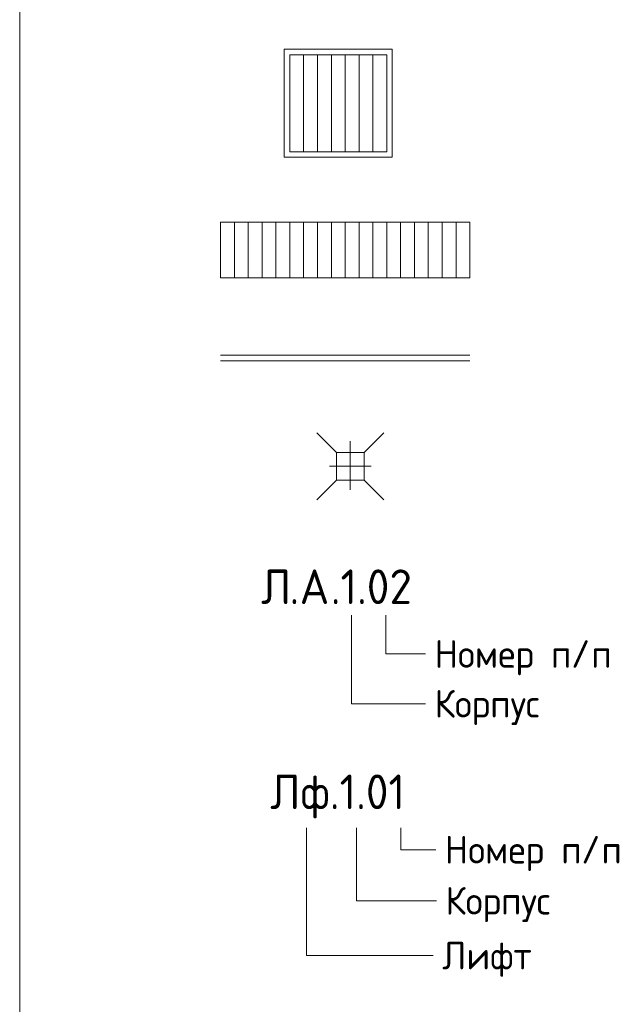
# Model space of a CAD drawing. Header units: millimetres. Extents: x 25420 to 100191, y -10965 to 131188.
# Tile 2 of 53: x 94691 to 96863, y -3391 to 162. Entities that reach past the tile are written whole.
import ezdxf

# ---------------------------------------------------------------- set-up
doc = ezdxf.new("R2010")
doc.units = ezdxf.units.MM
for name, color, linetype, lineweight in [('A-DETL', 7, 'Continuous', 25), ('A-DETL-THIN', 7, 'Continuous', 5), ('G-ANNO-TEXT', 7, 'Continuous', 5)]:
    doc.layers.add(name, color=color, linetype=linetype, lineweight=lineweight)
doc.styles.add('GOST Common', font='GOST_Common.ttf', dxfattribs={"height": 100})
doc.styles.add('GOST Common_6', font='GOST_Common.ttf', dxfattribs={"height": 125})

msp = doc.modelspace()

# ---------------------------------------------------------------- linework, layer by layer
at = {"layer": 'A-DETL', "lineweight": 5}
for p, q in [((96036.462959, 55.39154), (95646.462959, 55.39154)), ((95646.462959, -334.60846), (95646.462959, 55.39154)), ((96036.462959, -334.60846), (96036.462959, 55.39154)), ((95666.462959, -314.60846), (95666.462959, 35.39154)), ((96016.462959, 35.39154), (95666.462959, 35.39154)), ((96016.462959, -314.60846), (96016.462959, 35.39154)), ((96016.462959, -314.60846), (95666.462959, -314.60846)), ((96036.462959, -334.60846), (95646.462959, -334.60846)), ((95416.462959, -769.16998), (95416.462959, -569.16998)), ((96316.462959, -569.16998), (95416.462959, -569.16998)), ((95466.462959, -769.16998), (95466.462959, -569.16998)), ((95516.462959, -769.16998), (95516.462959, -569.16998)), ((95566.462959, -769.16998), (95566.462959, -569.16998)), ((95616.462959, -769.16998), (95616.462959, -569.16998)), ((95666.462959, -769.16998), (95666.462959, -569.16998)), ((95716.462959, -769.16998), (95716.462959, -569.16998)), ((95766.462959, -769.16998), (95766.462959, -569.16998)), ((95816.462959, -769.16998), (95816.462959, -569.16998)), ((95866.462959, -769.16998), (95866.462959, -569.16998)), ((95916.462959, -769.16998), (95916.462959, -569.16998)), ((95966.462959, -769.16998), (95966.462959, -569.16998)), ((96016.462959, -769.16998), (96016.462959, -569.16998)), ((96066.462959, -769.16998), (96066.462959, -569.16998)), ((96116.462959, -769.16998), (96116.462959, -569.16998)), ((96166.462959, -769.16998), (96166.462959, -569.16998)), ((96216.462959, -769.16998), (96216.462959, -569.16998)), ((96266.462959, -769.16998), (96266.462959, -569.16998)), ((96316.462959, -769.16998), (96316.462959, -569.16998)), ((96316.462959, -769.16998), (95416.462959, -769.16998))]:
    msp.add_line(p, q, dxfattribs=at)
at = {"layer": 'A-DETL', "color": 252, "lineweight": 5, "true_color": 0x888888}
for p, q in [((95716.462959, -314.60846), (95716.462959, 35.39154)), ((95766.462959, -314.60846), (95766.462959, 35.39154)), ((95816.462959, -314.60846), (95816.462959, 35.39154)), ((95866.462959, -314.60846), (95866.462959, 35.39154)), ((95916.462959, -314.60846), (95916.462959, 35.39154)), ((95966.462959, -314.60846), (95966.462959, 35.39154))]:
    msp.add_line(p, q, dxfattribs=at)
at = {"layer": 'A-DETL-THIN'}
for p, q in [((94691.462959, 3714.667897), (94691.462959, -10965.332103)), ((95416.462959, -1049.16998), (96316.462959, -1049.16998)), ((95416.462959, -1069.16998), (96316.462959, -1069.16998)), ((95834.580063, -1399.652732), (95763.869384, -1328.942054)), ((95934.580063, -1399.652732), (96005.290741, -1328.942054)), ((95884.580063, -1359.652732), (95884.580063, -1534.652732)), ((95834.580063, -1399.652732), (95834.580063, -1499.652732)), ((95934.580063, -1399.652732), (95834.580063, -1399.652732)), ((95934.580063, -1499.652732), (95934.580063, -1399.652732)), ((95809.580063, -1449.652732), (95959.580063, -1449.652732)), ((95834.580063, -1499.652732), (95763.869384, -1570.36341)), ((95834.580063, -1499.652732), (95934.580063, -1499.652732)), ((95934.580063, -1499.652732), (96005.290741, -1570.36341))]:
    msp.add_line(p, q, dxfattribs=at)
at = {"layer": 'G-ANNO-TEXT'}
for p, q in [((95889.688309, -1987.417426), (95889.688309, -2306.361121)), ((96012.796432, -1986.800266), (96012.796432, -2126.993394)), ((96012.796432, -2126.993394), (96136.671738, -2126.993394)), ((96136.671738, -2126.993394), (96156.515488, -2126.993394)), ((95889.688309, -2306.361121), (96153.274327, -2306.361121)), ((96153.274327, -2306.361121), (96156.581619, -2306.361121)), ((95726.996465, -2754.6133), (95726.996465, -3215.221794)), ((95906.996465, -2754.6133), (95906.996465, -3017.478564)), ((96066.996465, -2754.6133), (96066.996465, -2833.220862)), ((96066.996465, -2833.220862), (96176.732526, -2833.220862)), ((96176.732526, -2833.220862), (96193.268985, -2833.220862)), ((95906.996465, -3017.478564), (96192.389206, -3017.478564)), ((96192.389206, -3017.478564), (96195.696498, -3017.478564)), ((95726.996465, -3215.221794), (96127.899011, -3215.221794)), ((96127.899011, -3215.221794), (96184.122969, -3215.221794))]:
    msp.add_line(p, q, dxfattribs=at)

# ---------------------------------------------------------------- texts
at = {"layer": 'G-ANNO-TEXT', "attachment_point": 1}
for s, insert, char_height, width, style in [('\\fGOST Common|b0|i0|c204|p34|;Л', (95563.000623, -1821.855843), 125, 124.2615625, 'GOST Common_6'), ('\\fGOST Common|b0|i0|c204|p34|;А', (95701.906873, -1821.855843), 125, 136.286875, 'GOST Common_6'), ('.1.02', (95814.354789, -1821.855843), 125, 380.8015625, 'GOST Common_6'), ('\\fGOST Common|b0|i0|c204|p34|;.', (95665.526664, -1821.855843), 125, 44.0928125, 'GOST Common_6'), ('Номер', (96189.015488, -2076.993394), 100, 464.97875, 'GOST Common'), ('\\fGOST Common|b0|i0|c204|p34|; ', (96572.661322, -2076.993394), 100, 44.0928125, 'GOST Common'), ('\\fGOST Common|b0|i0|c204|p34|;/', (96681.801947, -2076.993394), 100, 88.185625, 'GOST Common'), ('\\fGOST Common|b0|i0|c204|p34|;п', (96609.04153, -2076.993394), 100, 88.185625, 'GOST Common'), ('\\fGOST Common|b0|i0|c204|p34|;п', (96754.562363, -2076.993394), 100, 88.185625, 'GOST Common'), ('Корпус', (96189.081619, -2256.361121), 100, 525.1053125, 'GOST Common'), ('Лф', (95596.073539, -2561.855843), 125, 260.5484375, 'GOST Common_6'), ('.1.01', (95811.047498, -2561.855843), 125, 348.7340625, 'GOST Common_6'), ('Номер', (96225.768985, -2783.220862), 100, 464.97875, 'GOST Common'), ('\\fGOST Common|b0|i0|c204|p34|; ', (96609.414818, -2783.220862), 100, 44.0928125, 'GOST Common'), ('\\fGOST Common|b0|i0|c204|p34|;/', (96718.555443, -2783.220862), 100, 88.185625, 'GOST Common'), ('\\fGOST Common|b0|i0|c204|p34|;п', (96645.795026, -2783.220862), 100, 88.185625, 'GOST Common'), ('\\fGOST Common|b0|i0|c204|p34|;п', (96791.31586, -2783.220862), 100, 88.185625, 'GOST Common'), ('Корпус', (96228.196498, -2967.478564), 100, 525.1053125, 'GOST Common'), ('Лифт', (96216.622969, -3165.221794), 100, 400.84375, 'GOST Common')]:
    msp.add_mtext(s, dxfattribs=dict(at, insert=insert, char_height=char_height, width=width, style=style))

doc.saveas('drawing.dxf')
